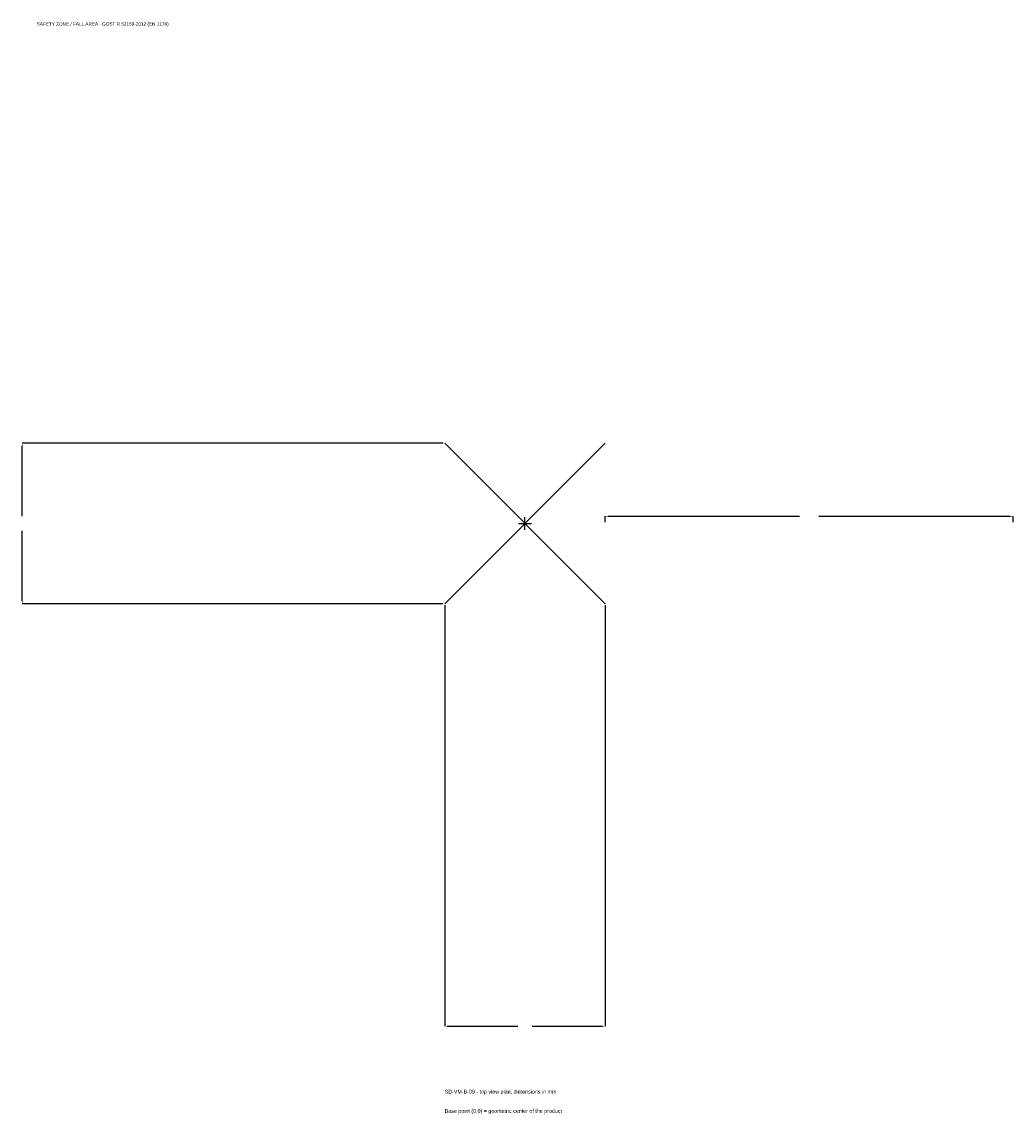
# Model space of a CAD drawing. Extents: x -1850 to 1795, y -2172 to 1844.
import ezdxf

# ---------------------------------------------------------------- set-up
doc = ezdxf.new("R2010")
doc.units = 0
for name, color, linetype in [('GP_MAF_zona_bezopasnosti', 1, 'Continuous'), ('ZSK_DANNYE', 3, 'Continuous'), ('ZSK_KONTUR', 7, 'Continuous'), ('ZSK_RAZMERY', 8, 'Continuous')]:
    doc.layers.add(name, color=color, linetype=linetype)
doc.dimstyles.new('ORION', dxfattribs={"dimtxt": 17.7, "dimasz": 10.62, "dimexe": 1.25, "dimexo": 5.31, "dimtad": 1, "dimcen": 2.5, "dimazin": 3, "dimtfac": 1, "dimtmove": 0, "dimatfit": 3})

# ---------------------------------------------------------------- blocks, each defined once
blk = doc.blocks.new('_CLOSEDFILLED')
at = {"color": 0, "linetype": 'BYBLOCK'}
blk.add_solid([(-1, 0.16), (0, 0), (-1, -0.16)], dxfattribs=at)
blk = doc.blocks.new('*D1')
for p, q in [((-295, -300.31), (-295, -1848.1)), ((295, -300.31), (295, -1848.1)), ((-284.38, -1848.1), (-26.55, -1848.1)), ((26.55, -1848.1), (284.38, -1848.1))]:
    blk.add_line(p, q)
at = {"layer": 'Defpoints'}
for p in [(-295, -295), (295, -295), (-295, -1848.1)]:
    blk.add_point(p, dxfattribs=at)
at = {"layer": 'ZSK_RAZMERY', "xscale": 10.62, "yscale": 10.62, "rotation": 180}
blk.add_blockref('_CLOSEDFILLED', (-295, -1848.1), dxfattribs=at)
at = {"layer": 'ZSK_RAZMERY', "xscale": 10.62, "yscale": 10.62}
blk.add_blockref('_CLOSEDFILLED', (295, -1848.1), dxfattribs=at)
blk = doc.blocks.new('*D2')
for p, q in [((-300.31, 295), (-1848.1, 295)), ((-1848.1, 26.55), (-1848.1, 284.38)), ((-1848.1, -284.38), (-1848.1, -26.55)), ((-300.31, -295), (-1848.1, -295))]:
    blk.add_line(p, q)
at = {"layer": 'Defpoints'}
for p in [(-295, 295), (-1848.1, -295), (-295, -295)]:
    blk.add_point(p, dxfattribs=at)
at = {"layer": 'ZSK_RAZMERY', "xscale": 10.62, "yscale": 10.62}
for p, rotation in [((-1848.1, 295), 90), ((-1848.1, -295), 270)]:
    blk.add_blockref('_CLOSEDFILLED', p, dxfattribs=dict(at, rotation=rotation))
blk = doc.blocks.new('*D3')
for p, q in [((295, 5.31), (295, 26.55)), ((305.62, 26.55), (1009.6, 26.55)), ((1080.4, 26.55), (1784.38, 26.55)), ((1795, 5.31), (1795, 26.55))]:
    blk.add_line(p, q)
at = {"layer": 'Defpoints'}
for p in [(295, 26.55), (295, 0), (1795, 0)]:
    blk.add_point(p, dxfattribs=at)
at = {"layer": 'ZSK_RAZMERY', "xscale": 10.62, "yscale": 10.62, "rotation": 180}
blk.add_blockref('_CLOSEDFILLED', (295, 26.55), dxfattribs=at)
at = {"layer": 'ZSK_RAZMERY', "xscale": 10.62, "yscale": 10.62}
blk.add_blockref('_CLOSEDFILLED', (1795, 26.55), dxfattribs=at)
blk = doc.blocks.new('B1')
at = {"layer": 'ZSK_KONTUR'}
for p, q in [((-295, -295), (295, 295)), ((-295, 295), (295, -295))]:
    blk.add_line(p, q, dxfattribs=at)
at = {"layer": 'ZSK_RAZMERY'}
for p, q in [((-23.6, 0), (23.6, 0)), ((0, -23.6), (0, 23.6))]:
    blk.add_line(p, q, dxfattribs=at)
at = {"layer": 'GP_MAF_zona_bezopasnosti', "color": 1}
blk.add_text('SAFETY ZONE / FALL AREA - GOST R 52169-2012 (EN 1176)', height=12.39, dxfattribs=at).set_placement((-1795, 1830.4))
at = {"layer": 'ZSK_RAZMERY'}
dim = blk.add_linear_dim(base=(-1848.1, -295), p1=(-295, -295), p2=(-295, 295), angle=90, dimstyle='ORION', dxfattribs=at)
dim.commit()
dim.dimension.update_dxf_attribs({"geometry": '*D2', "text_midpoint": (-1848.1, 0)})
for base, p1, p2, picture, middle in [((295, 26.55), (295, 0), (1795, 0), '*D3', (1045, 26.55)), ((-295, -1848.1), (-295, -295), (295, -295), '*D1', (0, -1848.1))]:
    dim = blk.add_linear_dim(base=base, p1=p1, p2=p2, dimstyle='ORION', dxfattribs=at)
    dim.commit()
    dim.dimension.update_dxf_attribs({"geometry": picture, "text_midpoint": middle})

msp = doc.modelspace()

# ---------------------------------------------------------------- block references
msp.add_blockref('B1', (0, 0))

# ---------------------------------------------------------------- texts
at = {"layer": 'ZSK_DANNYE', "color": 3}
msp.add_text('SD-VM-B-09 - top view plan, dimensions in mm', height=14.16, dxfattribs=at).set_placement((-295, -2095.9))
at = {"layer": 'ZSK_DANNYE', "color": 7}
msp.add_text('Base point (0,0) = geometric center of the product', height=14.16, dxfattribs=at).set_placement((-295, -2166.7))

doc.saveas('drawing.dxf')
